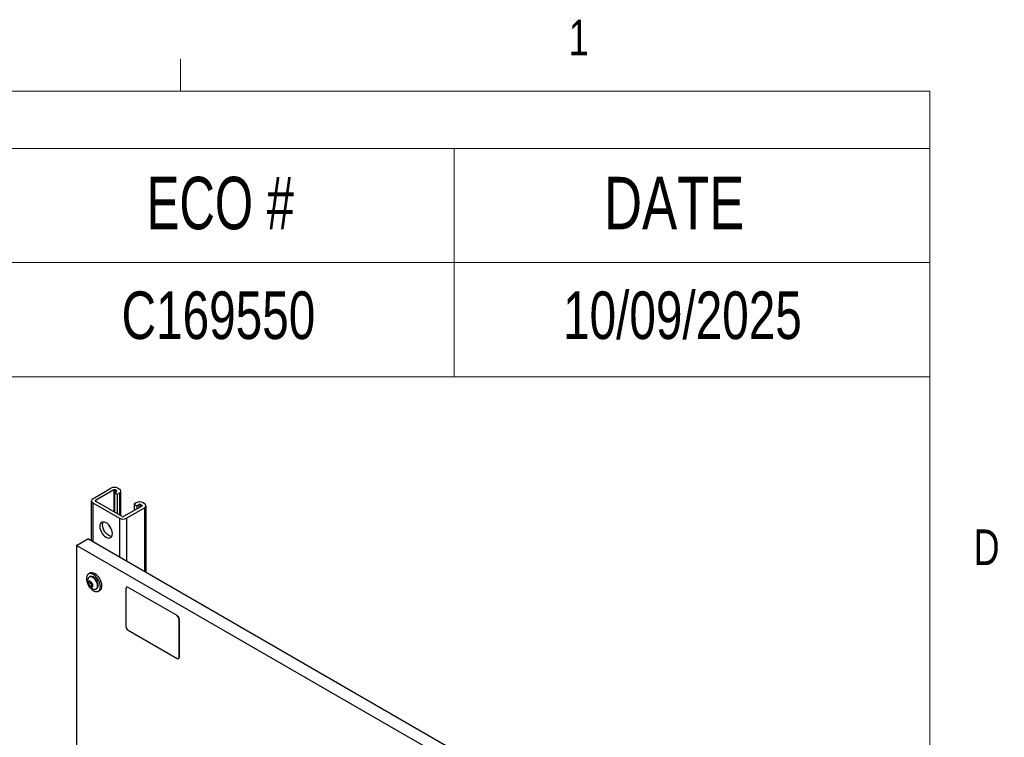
# Model space of a CAD drawing. Header units: inches. Extents: x 0.4 to 16.8, y 0 to 10.8.
# Tile 104 of 104: x 14 to 16.6, y 8.9 to 10.8. Entities that reach past the tile are written whole.
import ezdxf

# ---------------------------------------------------------------- set-up
doc = ezdxf.new("R2010")
doc.units = ezdxf.units.IN
doc.header["$MEASUREMENT"] = 0
doc.layers.add('FORMAT', color=7, linetype='Continuous')
doc.styles.add('SLDTEXTSTYLE3', font='TXT', dxfattribs={"width": 0.75})
doc.styles.add('SLDTEXTSTYLE7', font='TXT', dxfattribs={"width": 0.7})

msp = doc.modelspace()

# ---------------------------------------------------------------- linework, layer by layer
at = {"color": 7, "linetype": 'Continuous', "lineweight": 18}
for p, q in [((14.4073, 10.6421), (14.4073, 10.7269)), ((0.6263, 10.6421), (16.3763, 10.6421)), ((16.3763, 0.3921), (16.3763, 10.6421)), ((10.3763, 10.4921), (16.3762, 10.4921)), ((15.1263, 10.4921), (15.1263, 9.8921)), ((10.3763, 10.1921), (16.3762, 10.1921)), ((10.3763, 9.8921), (16.3763, 9.8921))]:
    msp.add_line(p, q, dxfattribs=at)
at = {"color": 7, "linetype": 'Continuous'}
for p, q in [((14.1766, 9.5714), (14.2246, 9.599)), ((14.2429, 9.599), (14.2466, 9.5969)), ((14.2319, 9.5948), (14.184, 9.5671)), ((14.2319, 9.5948), (14.2319, 9.5374)), ((14.2337, 9.5873), (14.2393, 9.5905)), ((14.2411, 9.5831), (14.2337, 9.5873)), ((14.2337, 9.5873), (14.2337, 9.5363)), ((14.2393, 9.5926), (14.2356, 9.5948)), ((14.2356, 9.5948), (14.2356, 9.5884)), ((14.2393, 9.5926), (14.2393, 9.5905)), ((14.2466, 9.5863), (14.2411, 9.5831)), ((14.2411, 9.5831), (14.2411, 9.5321)), ((14.2466, 9.5863), (14.2466, 9.5289)), ((14.2505, 9.5267), (14.2505, 9.5916)), ((14.1728, 9.5661), (14.1728, 9.4609)), ((14.1766, 9.5608), (14.2466, 9.5203)), ((14.1766, 9.5608), (14.1766, 9.4587)), ((14.184, 9.5671), (14.184, 9.565)), ((14.254, 9.5246), (14.184, 9.565)), ((14.3056, 9.5523), (14.2577, 9.5246)), ((14.265, 9.5203), (14.3129, 9.548)), ((14.2908, 9.5608), (14.2853, 9.5576)), ((14.2853, 9.5576), (14.2927, 9.5533)), ((14.2853, 9.5576), (14.2853, 9.5406)), ((14.2927, 9.5533), (14.2982, 9.5565)), ((14.2927, 9.5533), (14.2927, 9.5448)), ((14.2982, 9.5565), (14.2982, 9.548)), ((14.3019, 9.5565), (14.3056, 9.5544)), ((14.3019, 9.5565), (14.3019, 9.5501)), ((14.3056, 9.5544), (14.3056, 9.5523)), ((14.3129, 9.5586), (14.3092, 9.5608)), ((14.3129, 9.548), (14.3129, 9.38)), ((14.3167, 9.3778), (14.3167, 9.5533)), ((14.2466, 9.5203), (14.2466, 9.4183)), ((14.265, 9.5203), (14.265, 9.4077)), ((14.1343, 9.4491), (14.1638, 9.4661)), ((15.4896, 8.6667), (14.1343, 9.4491)), ((14.1343, 9.4491), (14.1343, 8.6214)), ((15.5191, 8.6837), (14.1638, 9.4661)), ((14.1692, 9.376), (14.1653, 9.3738)), ((14.1692, 9.367), (14.1674, 9.3659)), ((14.166, 9.3525), (14.1706, 9.3529)), ((14.166, 9.3463), (14.166, 9.3525)), ((14.1711, 9.3493), (14.166, 9.3463)), ((14.1706, 9.3406), (14.166, 9.3463)), ((14.1706, 9.3529), (14.1752, 9.3471)), ((14.1752, 9.3433), (14.1706, 9.3406)), ((14.1752, 9.341), (14.1706, 9.3406)), ((14.1711, 9.3493), (14.1711, 9.3522)), ((14.1734, 9.3464), (14.1711, 9.3493)), ((14.1752, 9.3442), (14.1734, 9.3464)), ((14.1752, 9.3471), (14.1752, 9.341)), ((14.2659, 9.3392), (14.2656, 9.339)), ((14.1856, 9.3344), (14.1875, 9.3355)), ((14.1914, 9.3287), (14.1952, 9.3309)), ((14.2639, 9.3352), (14.2639, 9.2365)), ((14.27, 9.3387), (14.2697, 9.3386)), ((14.3982, 9.2644), (14.2697, 9.3386)), ((14.3985, 9.2646), (14.27, 9.3387)), ((14.3982, 9.2644), (14.3985, 9.2646)), ((14.4044, 9.2544), (14.4041, 9.2542)), ((14.4041, 9.1555), (14.4041, 9.2542)), ((14.4044, 9.1557), (14.4044, 9.2544)), ((14.2697, 9.2263), (14.3982, 9.1521)), ((14.4024, 9.1517), (14.4027, 9.1519)), ((14.4041, 9.1555), (14.4044, 9.1557))]:
    msp.add_line(p, q, dxfattribs=at)
at = {"color": 7, "linetype": 'Continuous', "flags": 128}
for points in [[(14.2282, 9.48), (14.2278, 9.4845), (14.2266, 9.4892), (14.2246, 9.494), (14.222, 9.4985), (14.2188, 9.5026), (14.2153, 9.5061), (14.2116, 9.5087), (14.208, 9.5103), (14.2045, 9.5109), (14.2013, 9.5104), (14.1987, 9.5089), (14.1967, 9.5064), (14.1955, 9.5031), (14.1951, 9.4991), (14.1955, 9.4946), (14.1967, 9.4898), (14.1987, 9.4851), (14.2013, 9.4805), (14.2045, 9.4764), (14.208, 9.473), (14.2116, 9.4704), (14.2153, 9.4687), (14.2188, 9.4681), (14.222, 9.4686), (14.2246, 9.4701), (14.2266, 9.4726), (14.2278, 9.4759), (14.2282, 9.48)], [(14.2265, 9.4724), (14.2262, 9.4724), (14.2227, 9.473), (14.219, 9.4746), (14.2153, 9.4772), (14.2118, 9.4807), (14.2087, 9.4848), (14.2061, 9.4893), (14.2041, 9.4941), (14.2029, 9.4988), (14.2024, 9.5033), (14.2029, 9.5074), (14.2041, 9.5107), (14.2042, 9.5109)], [(14.1968, 9.3406), (14.1963, 9.3454), (14.1951, 9.3505), (14.193, 9.3556), (14.1903, 9.3605), (14.187, 9.365), (14.1833, 9.3689), (14.1793, 9.3719), (14.1754, 9.3739), (14.1715, 9.3749), (14.168, 9.3748), (14.165, 9.3736), (14.1626, 9.3713), (14.1609, 9.3681), (14.16, 9.3641), (14.16, 9.3595), (14.1609, 9.3545), (14.1626, 9.3494), (14.165, 9.3443), (14.168, 9.3396), (14.1715, 9.3354), (14.1754, 9.332), (14.1793, 9.3294), (14.1833, 9.3279), (14.187, 9.3275), (14.1903, 9.3281), (14.193, 9.3299), (14.1951, 9.3326), (14.1963, 9.3363), (14.1968, 9.3406)], [(14.1894, 9.3427), (14.189, 9.3468), (14.1877, 9.3512), (14.1856, 9.3554), (14.183, 9.3593), (14.1799, 9.3626), (14.1765, 9.365), (14.1732, 9.3665), (14.1701, 9.3668), (14.1674, 9.3659), (14.1654, 9.364), (14.1645, 9.3624)], [(14.2006, 9.3428), (14.2002, 9.3476), (14.1989, 9.3527), (14.1968, 9.3578), (14.1941, 9.3628), (14.1908, 9.3672), (14.1871, 9.3711), (14.1832, 9.3741), (14.1792, 9.3761), (14.1754, 9.3771), (14.1718, 9.377), (14.1692, 9.376)], [(14.1912, 9.3438), (14.1908, 9.3479), (14.1895, 9.3522), (14.1875, 9.3565), (14.1848, 9.3604), (14.1817, 9.3637), (14.1784, 9.3661), (14.175, 9.3675), (14.1719, 9.3678), (14.1692, 9.367)], [(14.177, 9.343), (14.1766, 9.346), (14.1753, 9.349), (14.1734, 9.3517), (14.1712, 9.3538), (14.1688, 9.3549), (14.1667, 9.3549), (14.1651, 9.3538), (14.1642, 9.3518), (14.1642, 9.349), (14.1651, 9.346), (14.1667, 9.343), (14.1688, 9.3406), (14.1712, 9.339), (14.1734, 9.3384), (14.1753, 9.339), (14.1766, 9.3406), (14.177, 9.343)]]:
    msp.add_lwpolyline(points, dxfattribs=at)
at = {"color": 7, "linetype": 'Continuous'}
for centre, radius, start, end in [((14.2337, 9.5813), 0.02, 62.6097, 117.3903), ((14.2337, 9.5913), 0.00397, 62.6097, 117.3903), ((14.2389, 9.5916), 0.00113, 290.7834, 69.2166), ((14.2446, 9.5916), 0.00568, 290.7834, 69.2166), ((14.1787, 9.5661), 0.00568, 110.7834, 249.2166), ((14.1844, 9.5661), 0.00113, 110.7834, 249.2166), ((14.3, 9.543), 0.02, 62.6097, 117.3903), ((14.3, 9.553), 0.00397, 62.6097, 117.3903), ((14.3052, 9.5533), 0.00113, 290.7834, 69.2166), ((14.3109, 9.5533), 0.00568, 290.7834, 69.2166), ((14.2558, 9.5381), 0.02, 242.6097, 297.3903), ((14.2558, 9.5281), 0.00397, 242.6097, 297.3903), ((14.184, 9.3545), 0.0211, 157.9205, 262.0741), ((14.1811, 9.3528), 0.01, 183.6549, 219.7009), ((14.1803, 9.3519), 0.00883, 218.2096, 234.1598), ((14.1817, 9.3414), 0.00778, 265.2608, 9.9756), ((14.1826, 9.3427), 0.0087, 303.9367, 7.3755), ((14.1878, 9.3414), 0.0129, 305.1269, 6.1853), ((14.2674, 9.3357), 0.00364, 50.7967, 189.214), ((14.2676, 9.3353), 0.00419, 54.3824, 114.3071), ((14.3913, 9.2536), 0.0128, 2.6055, 57.3945), ((14.3916, 9.2538), 0.0128, 2.6055, 57.3945), ((14.2766, 9.2371), 0.0128, 182.6055, 237.3945), ((14.4005, 9.155), 0.00364, 230.7967, 9.214), ((14.4004, 9.1552), 0.004, 304.0564, 7.2558)]:
    msp.add_arc(centre, radius, start, end, dxfattribs=at)

# ---------------------------------------------------------------- texts
at = {"color": 7, "linetype": 'Continuous', "lineweight": 0, "char_height": 0.0938, "attachment_point": 1, "style": 'SLDTEXTSTYLE3'}
for s, insert in [('1', (15.4274, 10.8301)), ('D', (16.4913, 9.491))]:
    msp.add_mtext(s, dxfattribs=dict(at, insert=insert))
at = {"layer": 'FORMAT'}
for s, insert, char_height, attachment_point, style in [('ECO #', (14.5119, 10.4173), 0.1378, 2, 'SLDTEXTSTYLE7'), ('DATE', (15.5202, 10.4173), 0.1378, 1, 'SLDTEXTSTYLE3'), ('C169550', (14.507, 10.1161), 0.125, 2, 'SLDTEXTSTYLE3'), ('10/09/2025', (15.7261, 10.1161), 0.125, 2, 'SLDTEXTSTYLE3')]:
    msp.add_mtext(s, dxfattribs=dict(at, insert=insert, char_height=char_height, attachment_point=attachment_point, style=style))

doc.saveas('drawing.dxf')
